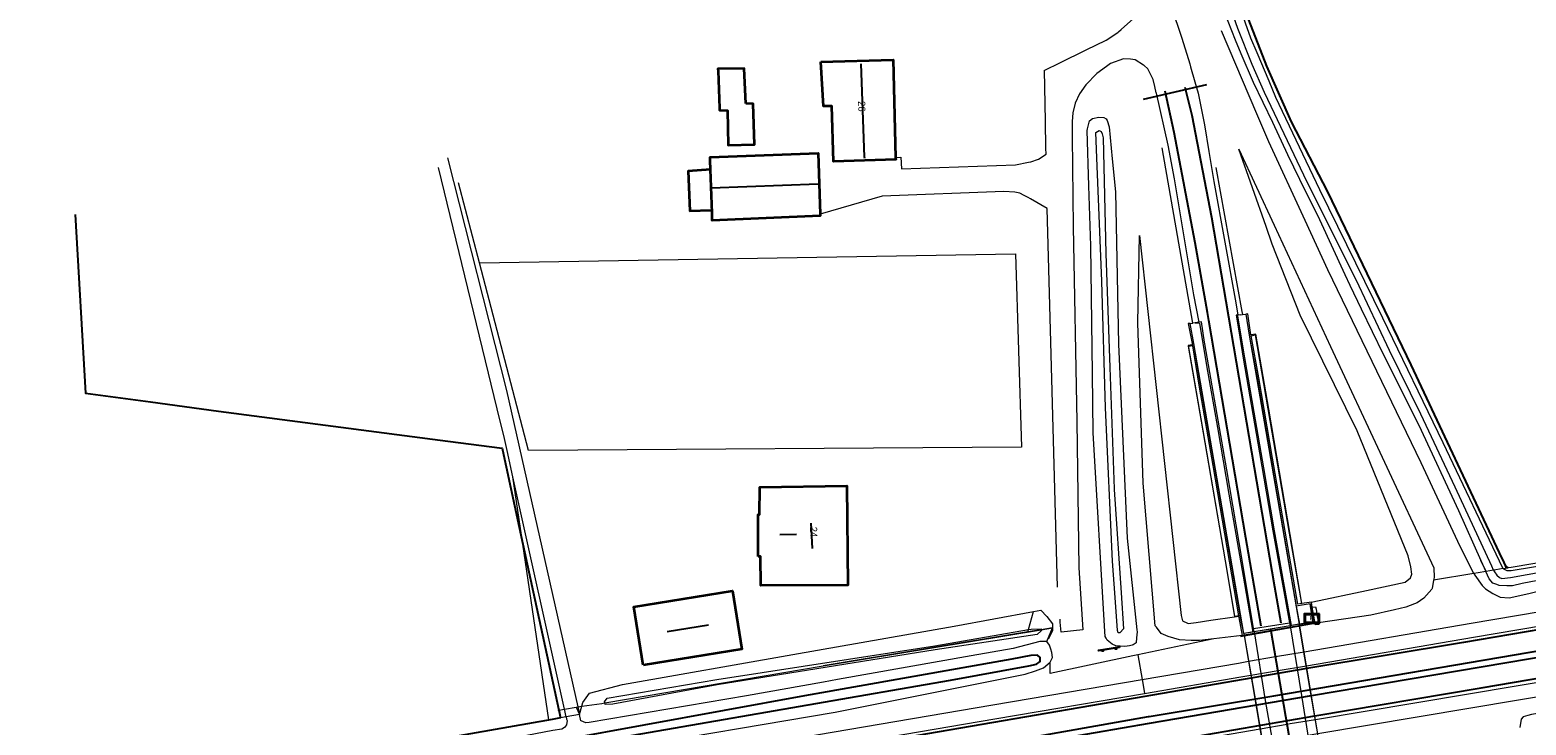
# Model space of a CAD drawing. Header units: metres. Extents: x 169249 to 194689, y 406250 to 412203.
# Tile 103 of 256: x 173700 to 173912, y 406612 to 406711. Entities that reach past the tile are written whole.
import ezdxf
from ezdxf.enums import TextEntityAlignment as Align

# ---------------------------------------------------------------- set-up
doc = ezdxf.new("R2010")
doc.units = ezdxf.units.M
doc.layers.get('0').update_dxf_attribs({"linetype": 'CONTINUOUS'})
for name, color, linetype, lineweight in [('BGT_NLCS_N264$0$B-WE-BV-LEUNING-G', 252, 'BGT_NLCS_N264$0$BV-LEUNING', 18), ('BGT_NLCS_N264$0$B-WE-GW-TALUD_KRUIN-G', 252, 'CONTINUOUS', 18), ('BGT_NLCS_N264$0$B-WE-GW-TALUD_TEEN-G', 252, 'CONTINUOUS', 18), ('BGT_NLCS_N264$0$B-WE-GW-WATERGANG_INSTEEK-G', 252, 'CONTINUOUS', 18), ('BGT_NLCS_N264$0$B-WE-GW-WATERGANG_SLOOT_BODEM-G', 252, 'CONTINUOUS', 18), ('BGT_NLCS_N264$0$B-WE-IE-TERREINAFSCHEIDING_KUNSTMATIG_HEKWERK-G', 252, 'BGT_NLCS_N264$0$IE-TERREINAFSCHEIDING-KUNSTMATIG', 18), ('BGT_NLCS_N264$0$B-WE-IE-TERREINAFSCHEIDING_KUNSTMATIG_MUUR-GV', 252, 'BGT_NLCS_N264$0$IE-TERREINAFSCHEIDING-KUNSTMATIG-DICHT', 18), ('BGT_NLCS_N264$0$B-WE-KW-KUNSTWERK_TUNNEL-G', 252, 'CONTINUOUS', 18), ('BGT_NLCS_N264$0$B-WE-OG-TOPOGRAFIE_BEBOUWING-G', 252, 'CONTINUOUS', 35), ('BGT_NLCS_N264$0$B-WE-OG-TOPOGRAFIE_TERREIN_AGRARISCH-GV', 252, 'CONTINUOUS', 18), ('BGT_NLCS_N264$0$B-WE-OG-TOPOGRAFIE_TERREIN_GROEN-GV', 252, 'CONTINUOUS', 18), ('BGT_NLCS_N264$0$B-WE-OG-TOPOGRAFIE_TERREIN_ONBEGROEID-GV', 252, 'CONTINUOUS', 18), ('BGT_NLCS_N264$0$B-WE-OG-TOPOGRAFIE_WATER-GV', 252, 'CONTINUOUS', 18), ('BGT_NLCS_N264$0$B-WE-OG-TOPOGRAFIE_WEG_BERM-GV', 252, 'CONTINUOUS', 18), ('BGT_NLCS_N264$0$B-WE-OG-TOPOGRAFIE_WEG_RIJWEG-GV', 252, 'CONTINUOUS', 18), ('BGT_NLCS_N264$0$B-WE-OG-TOPOGRAFIE_WEG_VERHARD-G', 252, 'CONTINUOUS', 18), ('BGT_NLCS_N264$0$B-WE-OG-TOPOGRAFIE_WEG_VOETPAD-GV', 252, 'CONTINUOUS', 18), ('BGT_NLCS_N264$0$B-WE-VW-VERKEERSTEKEN_BORD-S', 252, 'CONTINUOUS', 25), ('X-XX-AL-REFERENTIE-G', 7, 'CONTINUOUS', 18)]:
    doc.layers.add(name, color=color, linetype=linetype, lineweight=lineweight)
for name, color, linetype in [('BGT_NLCS_N264$0$B-WE-IE-MEUBILAIR_WEGMEUBILAIR-S', 252, 'CONTINUOUS'), ('BGT_NLCS_N264$0$B-WE-IE-TERREINAFSCHEIDING_KUNSTMATIG_HEKWERK_RASTER-G', 252, 'CONTINUOUS'), ('BGT_NLCS_N264$0$B-WE-KG-KADASTRAAL_NOK-G', 252, 'CONTINUOUS'), ('BGT_NLCS_N264$0$B-WE-OG-TOPOGRAFIE_WATER_SLOOT-GV', 252, 'CONTINUOUS'), ('BGT_NLCS_N264$0$B-WE-VW-BEWEGWIJZERING_DRAAGCONSTRUCTIE_PORTAAL_POER-G', 252, 'CONTINUOUS'), ('BGT_NLCS_N264$0$B-WE-VW-MARKERING-G', 252, 'CONTINUOUS'), ('BGT_NLCS_N264$0$Label_Nummeraanduidingreeks', 252, 'CONTINUOUS')]:
    doc.layers.add(name, color=color, linetype=linetype)
doc.styles.add('BGT_NLCS_N264$0$NLCS-ISO', font='NLCS-ISO.ttf')
doc.styles.add('BGT_NLCS_N264$0$STANDARD', font='txt')
doc.linetypes.add('BGT_NLCS_N264$0$BV-LEUNING', pattern='A,1,[69,NLCS.SHX,S=0.2,R=0,X=0,Y=0],1', length=2)
doc.linetypes.add('BGT_NLCS_N264$0$IE-TERREINAFSCHEIDING-KUNSTMATIG', pattern='A,4,[82,NLCS.SHX,S=0.75,R=90,X=0,Y=0],4,-2', length=10)
doc.linetypes.add('BGT_NLCS_N264$0$IE-TERREINAFSCHEIDING-KUNSTMATIG-DICHT', pattern='A,8,-1,[82,NLCS.SHX,S=0.75,R=90,X=0,Y=0],-1', length=10)

# ---------------------------------------------------------------- blocks, each defined once
blk = doc.blocks.new('BGT_NLCS_N264$0$SIE-WEG_SCHRIKHEK')
for points in [[(-1.125, 0), (-1.125, 0.1), (-1.5, 0.1), (-1.5, 0)], [(-0.375, 0), (-0.375, 0.1), (-0.75, 0.1), (-0.75, 0)], [(0.375, 0.1), (0, 0.1), (0, 0), (0.375, 0)], [(1.125, 0), (1.125, 0.1), (0.75, 0.1), (0.75, 0)]]:
    blk.add_hatch(color=0).paths.add_polyline_path(points)
at = {"color": 0}
for p, q in [((-1.125, 0), (-1.125, 0.1)), ((-0.75, 0), (-0.75, 0.1)), ((-0.375, 0), (-0.375, 0.1)), ((0, 0.1), (0, 0)), ((0.375, 0.1), (0.375, 0)), ((0.75, 0.1), (0.75, 0)), ((1.125, 0.1), (1.125, 0))]:
    blk.add_line(p, q, dxfattribs=at)
at = {"flags": 128}
for points in [[(-1.5, 0.1), (1.5, 0.1), (1.5, 0), (-1.5, 0)], [(-1.0125, 0.1), (-1.0125, 0.25), (-0.8625, 0.25), (-0.8625, 0.1)], [(0.8625, 0.1), (0.8625, 0.25), (1.0125, 0.25), (1.0125, 0.1)]]:
    blk.add_lwpolyline(points, close=True, dxfattribs=at)
blk = doc.blocks.new('BGT_NLCS_N264$0$SRI-TERREINKAST-SO')
at = {"ltscale": 0.1}
h = blk.add_hatch(color=256, dxfattribs=at)
h.paths.add_polyline_path([(1.16, 0.64), (-1.01, 0.64), (-1.01, -0.71), (1.16, -0.71)])
h.paths.add_polyline_path([(1.01, 0.49), (-0.86, 0.49), (-0.86, -0.56), (1.01, -0.56)], flags=16)
at = {"flags": 128}
for points in [[(1.16, 0.64), (-1.01, 0.64), (-1.01, -0.71), (1.16, -0.71)], [(1.01, 0.49), (-0.86, 0.49), (-0.86, -0.56), (1.01, -0.56)]]:
    blk.add_lwpolyline(points, close=True, dxfattribs=at)
at = {"style": 'BGT_NLCS_N264$0$NLCS-ISO'}
blk.add_text('RI', height=0.6, dxfattribs=at).set_placement((-0.26, -0.29))
blk = doc.blocks.new('BGT_NLCS_N264')
at = {"layer": 'BGT_NLCS_N264$0$B-WE-BV-LEUNING-G'}
for p, q in [((173882.32, 406626.66, 19.98), (173871.74, 406624.77, 20.11)), ((173882.11, 406626.68, 20.21), (173872.03, 406624.96, 20.21)), ((173882.34, 406626.66, 19.98), (173882.32, 406626.66, 19.98))]:
    blk.add_line(p, q, dxfattribs=at)
at = {"layer": 'BGT_NLCS_N264$0$B-WE-GW-TALUD_KRUIN-G'}
blk.add_line((173843.5, 406625.76, 20.91), (173843.5, 406625.76, 20.91), dxfattribs=at)
for points in [[(173871.48, 406693.81, 19.52), (173876.49, 406683.03, 19.48), (173884.46, 406665.87, 19.42), (173899.09, 406634.55, 19.42), (173899.14, 406633.14, 19.42), (173899.08, 406632.78, 19.48)], [(173867.96, 406624.48, 20.11), (173865.93, 406624.26, 20.11), (173864.75, 406624.24, 20.03), (173863.08, 406624.35, 19.95), (173862.29, 406624.57, 19.92), (173861.49, 406624.8, 19.9), (173860.51, 406625.24, 19.81), (173859.82, 406626.11, 19.65), (173859.67, 406626.3, 19.62), (173857.96, 406646.5, 19.26), (173857.19, 406669.22, 19.21), (173857.43, 406681.59, 19.29)], [(173781.7, 406615.4, 20.93), (173781.65, 406615.56, 20.91), (173782.06, 406616.06, 20.91), (173797.58, 406618.74, 20.98), (173828.45, 406623.49, 21.04), (173841.7, 406625.78, 20.95)], [(173843.5, 406625.76, 20.91), (173843.5, 406625.63, 20.91), (173842.95, 406625.09, 20.89), (173828.48, 406622.93, 20.86), (173797.61, 406617.95, 21.02), (173782.87, 406615.25, 20.98), (173781.77, 406615.18, 20.97), (173781.7, 406615.4, 20.93)], [(173841.7, 406625.78, 20.95), (173842.08, 406625.85, 20.95), (173843.5, 406625.88, 20.91), (173843.5, 406625.76, 20.91)]]:
    blk.add_polyline3d(points, dxfattribs=at)
at = {"layer": 'BGT_NLCS_N264$0$B-WE-GW-TALUD_TEEN-G'}
blk.add_line((173778.14, 406613.75, 19.03), (173778.46, 406614.93, 19.42), dxfattribs=at)
for points in [[(173881.77, 406629.66, 18.48), (173881.97, 406629.7, 18.49), (173889.58, 406631.33, 18.55), (173895.05, 406632.49, 18.59), (173895.8, 406633.13, 18.6), (173895.98, 406633.63, 18.61), (173895.86, 406634.66, 18.63), (173895.47, 406636.22, 18.65), (173888.24, 406653.93, 18.8), (173880.17, 406670.28, 18.94), (173876.23, 406680.36, 19.21), (173875.35, 406682.86, 19.27), (173871.48, 406693.81, 19.52)], [(173857.43, 406681.59, 19.29), (173863.35, 406627.79, 18.76), (173863.51, 406627.03, 18.77), (173864.21, 406626.71, 18.77), (173864.32, 406626.66, 18.77), (173865.47, 406626.79, 18.78), (173867.52, 406627.12, 18.65), (173870.89, 406627.61, 18.5)], [(173778.46, 406614.93, 19.42), (173778.61, 406615.45, 19.6), (173779.54, 406616.81, 19.78), (173784.22, 406618.03, 19.89), (173808.32, 406622.25, 20.2), (173831.18, 406626.25, 20), (173842.4, 406628.33, 19.86)], [(173842.4, 406628.33, 19.86), (173843.44, 406628.52, 19.85), (173844.29, 406627.62, 19.93), (173845.09, 406626.59, 19.9), (173845.1, 406626.03, 19.85)], [(173845.1, 406626.03, 19.85), (173845.11, 406625.63, 19.82), (173844.49, 406624.41, 19.85)]]:
    blk.add_polyline3d(points, dxfattribs=at)
at = {"layer": 'BGT_NLCS_N264$0$B-WE-GW-WATERGANG_INSTEEK-G'}
for p, q in [((173776, 406614.51, 19.13), (173768.7, 406647.42, 18.9)), ((173776.25, 406613.42, 19.13), (173776, 406614.51, 19.13)), ((173777.89, 406614.85, 19.03), (173778.14, 406613.75, 19.03))]:
    blk.add_line(p, q, dxfattribs=at)
for points in [[(173870.87, 406715.96, 19.52), (173873.17, 406709.54, 19.53), (173874.04, 406707.47, 19.53), (173875.73, 406703.46, 19.53), (173876.71, 406701.13, 19.52), (173882.93, 406688.1, 19.4), (173891.83, 406669.92, 19.38), (173900.4, 406652.28, 19.38), (173908.82, 406634.55, 19.22), (173908.95, 406634.41, 19.22)], [(173904.79, 406633.73, 19.68), (173902.86, 406637.56, 19.64), (173897.3, 406649.41, 19.61), (173884.11, 406676.71, 19.65), (173880.88, 406683.68, 19.61), (173875.73, 406694.82, 19.55), (173874.04, 406698.79, 19.59), (173869.06, 406710.52, 19.7)], [(173855.36, 406623.38, 19.74), (173854.07, 406623.51, 19.74), (173853.58, 406623.73, 19.7), (173852.86, 406624.29, 19.69), (173852.69, 406624.59, 19.69), (173852.57, 406624.83, 19.69), (173852.53, 406625.51, 19.69), (173850.89, 406653.64, 19.55), (173850.77, 406662.02, 19.58), (173850.52, 406680.1, 19.65), (173850.26, 406688.59, 19.76), (173850.03, 406696.45, 19.86), (173850.09, 406696.68, 19.85), (173850.36, 406697.8, 19.85), (173850.8, 406698.15, 19.82), (173851.68, 406698.32, 19.77), (173852.4, 406698.26, 19.75), (173852.71, 406698.06, 19.74), (173852.84, 406697.85, 19.74), (173853.13, 406696.97, 19.75), (173853.58, 406692.41, 19.68), (173854.05, 406687.74, 19.62), (173854.46, 406666.19, 19.52), (173855.67, 406638.72, 19.48), (173857.07, 406625.74, 19.53), (173857.1, 406625.47, 19.53), (173857, 406624.63, 19.61), (173856.98, 406623.93, 19.68), (173856.54, 406623.64, 19.74), (173856.39, 406623.59, 19.74), (173856.03, 406623.48, 19.73), (173855.36, 406623.38, 19.74)], [(173768.7, 406647.42, 18.9), (173767.88, 406651.12, 18.87), (173767.51, 406652.83, 18.86), (173766.48, 406657.05, 18.88), (173758.18, 406691.17, 18.98)], [(173759.43, 406692.55, 18.99), (173767.78, 406659.65, 18.84), (173777.89, 406614.85, 19.03)]]:
    blk.add_polyline3d(points, dxfattribs=at)
at = {"layer": 'BGT_NLCS_N264$0$B-WE-GW-WATERGANG_SLOOT_BODEM-G'}
for p, q in [((173905.77, 406635.58, 18.32), (173906.48, 406634.01, 18.32)), ((173907.58, 406634.19, 18.43), (173906.52, 406634.01, 18.32))]:
    blk.add_line(p, q, dxfattribs=at)
for points in [[(173907.58, 406634.19, 18.43), (173907.34, 406634.76, 18.43), (173902.12, 406645.96, 18.26), (173897.29, 406656.26, 18.26), (173892.83, 406665.31, 18.34), (173888.15, 406675.18, 18.34), (173881.17, 406689.13, 18.34), (173875.15, 406701.82, 18.34), (173873.38, 406705.76, 18.4), (173871.35, 406710.89, 18.4), (173870.06, 406714.5, 18.4)], [(173869.41, 406713.22, 18.4), (173870.99, 406709.24, 18.4), (173871.76, 406707.33, 18.4), (173873.55, 406703.28, 18.4), (173876.25, 406697.59, 18.4), (173878.38, 406693.03, 18.4), (173880.09, 406689.56, 18.4), (173882.91, 406683.85, 18.4), (173886.51, 406676.06, 18.4), (173887.23, 406674.52, 18.4), (173888.82, 406671.21, 18.4), (173891.92, 406664.78, 18.4), (173896.98, 406654.72, 18.32), (173902.6, 406642.66, 18.32), (173905.77, 406635.58, 18.32)], [(173854.42, 406625.31, 18.33), (173854.32, 406625.67, 18.33), (173854, 406630.33, 18.47), (173853.62, 406635.48, 18.47), (173852.64, 406657.16, 18.47), (173852.11, 406675.11, 18.47), (173851.45, 406691.37, 18.47), (173851.23, 406696.15, 18.47), (173851.73, 406696.43, 18.47), (173852.02, 406696.27, 18.47), (173852.16, 406695.96, 18.47), (173852.28, 406695.38, 18.47), (173852.66, 406679.04, 18.47), (173853.24, 406662.89, 18.47), (173853.86, 406645.69, 18.47), (173853.86, 406645.61, 18.47), (173854.82, 406630.98, 18.45), (173855.15, 406625.91, 18.33), (173854.71, 406625.37, 18.33), (173854.66, 406625.31, 18.33), (173854.42, 406625.31, 18.33)]]:
    blk.add_polyline3d(points, dxfattribs=at)
at = {"layer": 'BGT_NLCS_N264$0$B-WE-IE-TERREINAFSCHEIDING_KUNSTMATIG_HEKWERK-G'}
for p, q in [((173763.96, 406677.71, 18.96), (173760.99, 406689.04, 18.97)), ((173812.66, 406620.66, 20.94), (173843.5, 406625.76, 19.91)), ((173843.5, 406625.76, 19.91), (173845.1, 406626.03, 19.85)), ((173781.7, 406615.4, 20.83), (173812.66, 406620.66, 20.94)), ((173775.11, 406614.34, 18.75), (173775.2, 406614.36, 18.74)), ((173775.2, 406614.36, 18.74), (173776, 406614.51, 18.68)), ((173776, 406614.51, 18.68), (173777.65, 406614.81, 18.56)), ((173777.65, 406614.81, 18.56), (173777.89, 406614.85, 18.71)), ((173777.89, 406614.85, 18.71), (173778.46, 406614.93, 19.06))]:
    blk.add_line(p, q, dxfattribs=at)
for points in [[(173763.96, 406677.71, 18.96), (173839.86, 406678.99, 19.29), (173840.73, 406651.59, 19.42), (173770.91, 406651.13, 19.05), (173763.96, 406677.71, 18.96)], [(173778.46, 406614.93, 19.06), (173781.29, 406615.34, 20.82), (173781.7, 406615.4, 20.83)]]:
    blk.add_polyline3d(points, dxfattribs=at)
at = {"layer": 'BGT_NLCS_N264$0$B-WE-IE-TERREINAFSCHEIDING_KUNSTMATIG_HEKWERK_RASTER-G'}
for p, q in [((173770.11, 406637.89, 18.96), (173775.2, 406614.36, 18.94)), ((173909.2, 406634.86, 19.28), (173909.37, 406634.5, 19.28)), ((173775.2, 406614.36, 18.94), (173775.43, 406613.28, 18.94)), ((173774.26, 406613.07, 18.93), (173693.72, 406598.98, 18.5)), ((173775.43, 406613.28, 18.94), (173774.26, 406613.07, 18.93))]:
    blk.add_line(p, q, dxfattribs=at)
for points in [[(173872.85, 406712.1, 19.64), (173875.42, 406705.55, 19.65), (173878.9, 406697.66, 19.57), (173884.05, 406687.75, 19.51), (173895.84, 406663.24, 19.52), (173908.35, 406636.66, 19.3), (173909.01, 406635.26, 19.29), (173909.2, 406634.86, 19.28)], [(173706.73, 406684.55, 18.77), (173708.16, 406659.25, 18.71), (173717.36, 406658.02, 18.73), (173727.03, 406656.72, 18.75), (173759.48, 406652.48, 18.93), (173767.18, 406651.47, 18.97), (173767.23, 406651.23, 18.97), (173770.11, 406637.89, 18.96)]]:
    blk.add_polyline3d(points, dxfattribs=at)
at = {"layer": 'BGT_NLCS_N264$0$B-WE-IE-TERREINAFSCHEIDING_KUNSTMATIG_MUUR-GV'}
for p, q in [((173865.13, 406666.3, 18.48), (173864.6, 406669.12, 18.7)), ((173872.21, 406625.22, 16.45), (173865.13, 406666.3, 18.48)), ((173881.77, 406629.66, 18.48), (173880.42, 406629.47, 18.49)), ((173882.32, 406626.67, 20.11), (173881.9, 406628.95, 18.87)), ((173872.21, 406625.22, 16.45), (173872.19, 406625.22, 19.7)), ((173873.49, 406625.44, 16.62), (173872.21, 406625.22, 16.45)), ((173873.65, 406625.47, 16.45), (173873.49, 406625.44, 16.62)), ((173878.95, 406626.36, 16.54), (173878.75, 406626.32, 16.43)), ((173880.05, 406626.54, 16.45), (173878.95, 406626.36, 16.54)), ((173880.09, 406626.55, 19.7), (173880.05, 406626.54, 16.45)), ((173880.09, 406626.55, 20.11), (173880.05, 406626.54, 16.45)), ((173880.09, 406626.55, 20.11), (173880.09, 406626.57, 18.48))]:
    blk.add_line(p, q, dxfattribs=at)
for points in [[(173873.21, 406667.5, 18.43), (173872.77, 406670.48, 18.63), (173872.49, 406670.44, 18.63)], [(173872.49, 406670.44, 18.63), (173872.97, 406667.46, 18.43), (173874.1, 406661.38, 18.39), (173876.03, 406650.01, 18.37), (173879.62, 406629.12, 18.49)], [(173872.49, 406670.44, 18.63), (173872.95, 406667.45, 18.39), (173880.05, 406626.54, 16.45)], [(173864.6, 406669.12, 18.7), (173864.31, 406669.09, 18.7), (173864.88, 406666.26, 18.48), (173864.91, 406666.07, 18.47)], [(173880.35, 406629.47, 18.49), (173879.83, 406629.39, 18.49), (173876.28, 406650.06, 18.37), (173874.34, 406661.42, 18.39), (173873.24, 406667.36, 18.42)], [(173864.92, 406665.99, 18.47), (173864.93, 406665.96, 18.47), (173865.9, 406660.11, 18.43), (173867.82, 406649.02, 18.35), (173871.46, 406627.72, 18.35)], [(173872.21, 406625.22, 16.45), (173872.19, 406625.22, 20.11), (173871.74, 406627.54, 18.35), (173868.07, 406649.06, 18.35), (173866.14, 406660.15, 18.43), (173865.13, 406666.3, 18.48)], [(173881.58, 406629.41, 18.48), (173882.02, 406626.87, 20.11), (173880.09, 406626.55, 20.11)], [(173881.9, 406628.95, 18.87), (173881.83, 406629.31, 18.68), (173881.77, 406629.66, 18.48)], [(173871.47, 406627.68, 18.35), (173871.5, 406627.49, 18.35), (173871.99, 406624.93, 20.11)], [(173878.75, 406626.32, 16.43), (173876.05, 406625.87, 16.39), (173873.65, 406625.47, 16.45)]]:
    blk.add_polyline3d(points, dxfattribs=at)
at = {"layer": 'BGT_NLCS_N264$0$B-WE-KG-KADASTRAAL_NOK-G'}
for p, q in [((173810.89, 406640.86, 28.08), (173811.06, 406637.25, 28.15)), ((173808.86, 406639.23, 26.01), (173806.51, 406639.18, 26.16)), ((173796.41, 406626.41, 25.78), (173790.57, 406625.48, 25.8))]:
    blk.add_line(p, q, dxfattribs=at)
for points in [[(173818.52, 406692.48, 27.36), (173818.51, 406692.71, 27.36), (173818, 406705.86, 27.37)], [(173812.06, 406688.82, 25.04), (173811.95, 406688.81, 25.04), (173796.8, 406688.28, 24.89)]]:
    blk.add_polyline3d(points, dxfattribs=at)
at = {"layer": 'BGT_NLCS_N264$0$B-WE-KW-KUNSTWERK_TUNNEL-G', "linetype": 'Continuous'}
for p, q in [((173876.8, 406626, 19.7), (173872.19, 406625.22, 19.7)), ((173872.19, 406625.22, 19.7), (173875.54, 406605.66, 19.53)), ((173878.75, 406626.32, 19.7), (173876.8, 406626, 19.7)), ((173880.05, 406626.54, 19.7), (173878.75, 406626.32, 19.7)), ((173880.09, 406626.55, 19.7), (173880.05, 406626.54, 19.7)), ((173883.4, 406606.91, 19.53), (173880.09, 406626.55, 19.7))]:
    blk.add_line(p, q, dxfattribs=at)
at = {"layer": 'BGT_NLCS_N264$0$B-WE-OG-TOPOGRAFIE_BEBOUWING-G'}
blk.add_line((173796.75, 406690.91, 22.35), (173796.68, 406690.9, 22.35), dxfattribs=at)
for points in [[(173812.33, 406706.13, 22.64), (173822.53, 406706.45, 23.08), (173822.9, 406692.59, 23.28)], [(173822.9, 406692.59, 23.28), (173822.91, 406692.31, 23.29), (173814.12, 406692.05, 23.23), (173813.85, 406699.86, 23.22), (173812.67, 406699.85, 22.58), (173812.33, 406706.13, 22.64)], [(173801.68, 406700.23, 23.21), (173801.47, 406705.2, 23.21), (173797.73, 406705.14, 22.71), (173797.75, 406704.86, 22.71), (173797.97, 406699.59, 22.7), (173797.98, 406699.33, 22.7), (173799.09, 406699.26, 22.71), (173799.19, 406694.34, 22.91), (173802.9, 406694.45, 23.21), (173802.71, 406700.19, 23.21), (173801.68, 406700.23, 23.21)], [(173796.68, 406690.9, 22.32), (173796.64, 406692.18, 22.32), (173796.62, 406692.64, 22.32), (173811.95, 406693.21, 22.32), (173812.21, 406684.57, 22.32)], [(173796.68, 406690.9, 22.35), (173793.53, 406690.67, 22.35), (173793.75, 406685.07, 22.35), (173796.75, 406685.17, 22.35)], [(173812.21, 406684.57, 22.32), (173812.22, 406684.35, 22.32), (173796.94, 406683.67, 22.32), (173796.9, 406684.77, 22.32), (173796.68, 406690.9, 22.32)], [(173803.42, 406636.14, 23.3), (173803.42, 406642.06, 23.3), (173803.61, 406642.07, 23.32), (173803.65, 406645.95, 23.29), (173815.98, 406646.14, 23.29), (173816.13, 406632.07, 23.28), (173803.8, 406632.02, 23.27), (173803.75, 406636.15, 23.29), (173803.42, 406636.14, 23.3)], [(173787.14, 406620.77, 22.93), (173785.81, 406629, 22.9), (173799.79, 406631.26, 22.89), (173801.11, 406623, 23.03), (173787.14, 406620.77, 22.93)]]:
    blk.add_polyline3d(points, dxfattribs=at)
at = {"layer": 'BGT_NLCS_N264$0$B-WE-OG-TOPOGRAFIE_TERREIN_AGRARISCH-GV'}
for p, q in [((173770.11, 406637.89, 6.55), (173768.7, 406647.42, 1.82)), ((173773.8, 406612.99, 18.93), (173770.11, 406637.89, 6.55))]:
    blk.add_line(p, q, dxfattribs=at)
at = {"layer": 'BGT_NLCS_N264$0$B-WE-OG-TOPOGRAFIE_TERREIN_GROEN-GV'}
for p, q in [((173864.99, 406669.16, 18.66), (173860.62, 406693.96, 1.03)), ((173868.22, 406691.2, 1.93), (173871.93, 406670.8, 18.26)), ((173871.93, 406670.8, 18.26), (173872.01, 406670.38, 18.6)), ((173872.01, 406670.38, 18.6), (173872.49, 406670.44, 18.63)), ((173864.6, 406669.12, 18.7), (173864.99, 406669.16, 18.66))]:
    blk.add_line(p, q, dxfattribs=at)
at = {"layer": 'BGT_NLCS_N264$0$B-WE-OG-TOPOGRAFIE_TERREIN_ONBEGROEID-GV', "linetype": 'Continuous'}
for p, q in [((173841.7, 406625.78, 18.43), (173842.4, 406628.33, 6.62)), ((173841.61, 406625.45, 19.97), (173841.7, 406625.78, 18.43))]:
    blk.add_line(p, q, dxfattribs=at)
at = {"layer": 'BGT_NLCS_N264$0$B-WE-OG-TOPOGRAFIE_WATER-GV'}
for p, q in [((173906.52, 406634.01, 18.32), (173905.77, 406635.58, 17.27)), ((173906.48, 406634.01, 18.32), (173906.52, 406634.01, 18.32)), ((173908.95, 406634.41, 19.22), (173909.62, 406634.52, 19.24)), ((173909.62, 406634.52, 19.24), (173909.2, 406634.86, 0.52)), ((173778.14, 406613.75, 19.03), (173776.25, 406613.42, 19.13))]:
    blk.add_line(p, q, dxfattribs=at)
for points in [[(173904.79, 406633.73, 19.68), (173904.9, 406633.49, 19.69), (173905.96, 406632.04, 19.73), (173906.42, 406631.57, 19.82), (173907.45, 406630.88, 19.85), (173908.52, 406630.36, 19.88), (173909.79, 406630.29, 19.93), (173912.55, 406630.9, 19.93), (173914.08, 406631.27, 19.93), (173960.98, 406639.55, 19.88), (173973.87, 406641.75, 19.86), (174002.88, 406646.62, 19.92), (174030.56, 406651.28, 19.97), (174060.52, 406656.24, 20)], [(174293.57, 406661.74, 20.17), (174293.39, 406662.07, 20.18), (174293.05, 406662.31, 20.18), (174292.68, 406662.4, 20.16), (174291.99, 406662.57, 20.14), (174269.73, 406662.93, 20.08), (174230.92, 406661.85, 19.99), (174205.75, 406660.16, 20.06), (174178.33, 406657.06, 20.09), (174152.18, 406653.47, 20.06), (174117.96, 406648.38, 19.98), (174079.2, 406642.06, 20), (174043.94, 406635.9, 19.93), (174008.09, 406629.89, 19.92), (173969.99, 406623.29, 19.97), (173943.9, 406619.09, 19.99), (173912.96, 406613.78, 20.12), (173912.42, 406613.61, 20.12), (173911.77, 406613.43, 20.11), (173911.46, 406613.13, 20.12), (173911.28, 406611.94, 20.1)], [(173907.58, 406634.19, 18.43), (173907.69, 406633.94, 18.43), (173908.03, 406633.49, 18.43), (173908.43, 406633.14, 18.43), (173908.72, 406633.02, 18.44), (173909.95, 406633.18, 18.53), (173925.98, 406636.03, 18.79), (173939.78, 406638.43, 18.79), (173955.03, 406641.03, 18.79), (173969.22, 406643.35, 18.79), (173983.98, 406645.85, 18.79), (173995.16, 406647.79, 18.6), (174006.15, 406649.71, 18.6), (174019.18, 406652.08, 18.6), (174032.23, 406654.14, 18.6), (174038.12, 406655.17, 18.6)], [(174037.55, 406656.53, 19.45), (174037.33, 406656.16, 19.45), (174036.88, 406655.94, 19.43), (174008.81, 406650.92, 19.41), (173976.62, 406645.28, 19.32), (173959.89, 406642.49, 19.38), (173935.94, 406638.36, 19.36), (173910.08, 406634.09, 19.25), (173909.52, 406634.12, 19.23), (173909.04, 406634.33, 19.23), (173908.95, 406634.41, 19.22)], [(174000.02, 406647.73, 18.56), (173981.95, 406644.6, 18.55), (173962.77, 406641.22, 18.51), (173944.55, 406638.36, 18.51), (173928.11, 406635.44, 18.43), (173917.06, 406633.36, 18.32), (173911.63, 406632.3, 18.32), (173910.23, 406632, 18.32), (173909.47, 406631.98, 18.32), (173908.37, 406632.01, 18.32), (173908.03, 406632.15, 18.32), (173907.48, 406632.37, 18.32), (173906.95, 406632.96, 18.32), (173906.48, 406634.01, 18.32)], [(173906.48, 406634.01, 18.32), (173905.41, 406633.83, 19.18), (173904.79, 406633.73, 19.68)], [(173908.95, 406634.41, 19.22), (173907.89, 406634.24, 18.61), (173907.58, 406634.19, 18.43)], [(173844.33, 406624.08, 19.86), (173843.32, 406624.09, 19.76), (173839.54, 406623.09, 19.76), (173833.58, 406622.05, 19.73), (173814.67, 406618.71, 19.41), (173812.67, 406618.35, 19.39), (173801.79, 406616.4, 19.28), (173779.48, 406612.63, 19.14), (173779.04, 406612.61, 19.13), (173778.69, 406612.72, 19.09), (173778.39, 406612.86, 19.05), (173778.33, 406612.89, 19.04), (173778.14, 406613.75, 19.03)], [(173844.77, 406621.17, 19.88), (173845.12, 406621.82, 19.89), (173845.04, 406622.54, 19.88), (173844.9, 406623.01, 19.8), (173844.67, 406623.59, 19.83), (173844.33, 406624.08, 19.86)], [(173783.59, 406608.89, 19.38), (173814.32, 406614.08, 19.72), (173841.22, 406619.5, 19.84), (173842.69, 406619.93, 19.85), (173843.85, 406620.37, 19.85), (173844.77, 406621.17, 19.88)], [(173776.25, 406613.42, 19.13), (173776.31, 406613.11, 19.14), (173776.37, 406612.94, 19.13), (173776.29, 406612.32, 19.13), (173776.03, 406611.93, 19.12), (173775.61, 406611.67, 19.11), (173774.37, 406611.48, 18.98), (173748.58, 406606.56, 18.83), (173693.96, 406597.33, 18.59), (173684.61, 406595.72, 18.53), (173654.65, 406590.51, 18.42), (173636.11, 406587.16, 18.51), (173635.48, 406586.9, 18.55)]]:
    blk.add_polyline3d(points, dxfattribs=at)
at = {"layer": 'BGT_NLCS_N264$0$B-WE-OG-TOPOGRAFIE_WATER_SLOOT-GV'}
for points in [[(173842.06, 406622.14, 17.69), (173839.36, 406621.62, 17.69), (173809.98, 406616.39, 17.69), (173787.24, 406612.24, 17.69), (173764.48, 406608.13, 17.85), (173741.71, 406604.32, 17.85), (173719.2, 406600.38, 17.85), (173699.22, 406596.96, 17.7)], [(173679.95, 406592.96, 17.7), (173701.51, 406596.46, 17.7), (173723.3, 406600.2, 17.7), (173750.05, 406604.64, 17.7), (173830.68, 406618.63, 17.69), (173841.74, 406620.67, 17.69), (173842.83, 406620.9, 17.69), (173843.36, 406621.28, 17.69), (173843.36, 406621.84, 17.69), (173842.97, 406622.15, 17.69), (173842.06, 406622.14, 17.69)]]:
    blk.add_polyline3d(points, dxfattribs=at)
at = {"layer": 'BGT_NLCS_N264$0$B-WE-OG-TOPOGRAFIE_WEG_BERM-GV'}
for p, q in [((173873.21, 406667.5, 18.43), (173873.24, 406667.36, 18.42)), ((173864.92, 406665.99, 18.47), (173864.91, 406666.07, 18.47)), ((173880.42, 406629.47, 18.49), (173878.78, 406639.25, 18.59)), ((173904.79, 406633.73, 19.68), (173899.08, 406632.78, 19.48)), ((173881.58, 406629.41, 18.48), (173879.62, 406629.12, 18.49)), ((173880.35, 406629.47, 18.49), (173880.42, 406629.47, 18.49)), ((173870.89, 406627.61, 18.5), (173871.47, 406627.68, 18.35)), ((173879.62, 406629.12, 18.49), (173880.09, 406626.57, 18.48)), ((173841.61, 406625.45, 19.97), (173812.66, 406620.66, 20.94)), ((173843.5, 406625.76, 19.91), (173841.61, 406625.45, 19.97)), ((173845.1, 406626.03, 19.85), (173843.5, 406625.76, 19.91)), ((173844.33, 406624.08, 19.86), (173845.1, 406626.03, 19.85)), ((173871.99, 406624.93, 20.11), (173867.96, 406624.48, 20.11)), ((173882.32, 406626.66, 20.08), (173882.32, 406626.67, 20.11)), ((173867.96, 406624.48, 20.11), (173857.2, 406622.21, 19.62)), ((173857.2, 406622.21, 19.62), (173857.79, 406618.73, 20.27)), ((173777.65, 406614.81, 18.56), (173778.14, 406613.75, 19.03)), ((173774.26, 406613.07, 18.93), (173773.8, 406612.99, 18.93)), ((173776.25, 406613.42, 19.13), (173775.43, 406613.28, 18.94))]:
    blk.add_line(p, q, dxfattribs=at)
for points in [[(173857.79, 406618.73, 20.27), (173871.45, 406621.05, 20.29), (173872.86, 406621.3, 20.29), (173876.71, 406621.96, 20.3), (173880.74, 406622.65, 20.3), (173904.4, 406626.7, 20.34), (173933.73, 406631.66, 20.36), (173956.43, 406635.53, 20.35), (173960.06, 406636.15, 20.34), (173979.16, 406639.39, 20.26), (174005.2, 406643.84, 20.3), (174026.81, 406647.49, 20.29), (174044.61, 406650.5, 20.3), (174055.2, 406652.32, 20.29)], [(173858.13, 406616.76, 20.27), (173871.79, 406619.08, 20.29), (173873.2, 406619.33, 20.29), (173877.05, 406619.98, 20.3), (173881.08, 406620.67, 20.3), (173904.74, 406624.73, 20.34), (173934.06, 406629.68, 20.36), (173956.77, 406633.56, 20.35), (173960.4, 406634.18, 20.34), (173979.5, 406637.42, 20.26), (174005.54, 406641.87, 20.3), (174027.14, 406645.52, 20.29), (174044.94, 406648.52, 20.3), (174055.54, 406650.35, 20.29)], [(173878.78, 406639.25, 18.59), (173875.73, 406656.97, 18.51), (173873.92, 406667.61, 18.59), (173873.21, 406667.5, 18.43)], [(173873.24, 406667.36, 18.42), (173873.82, 406667.51, 18.55), (173875.61, 406657.02, 18.47), (173878.62, 406639.42, 18.5), (173880.35, 406629.47, 18.49)], [(174056.88, 406642.57, 20.25), (174043.05, 406640.2, 20.22), (174014.28, 406635.42, 20.27), (173986.82, 406630.66, 20.25), (173961.96, 406626.46, 20.31), (173958.09, 406625.79, 20.31), (173940.93, 406622.82, 20.31), (173910.76, 406617.8, 20.37), (173882.37, 406613.03, 20.34), (173878.79, 406612.43, 20.34), (173878.35, 406612.35, 20.34), (173874.5, 406611.68, 20.32), (173859.44, 406609.08, 20.26), (173854.41, 406608.21, 20.24)], [(173864.91, 406666.07, 18.47), (173864.33, 406665.99, 18.65), (173866.12, 406655.64, 18.57), (173869.55, 406635.51, 18.55), (173870.89, 406627.61, 18.5)], [(173871.46, 406627.72, 18.35), (173870.94, 406627.66, 18.43), (173870.93, 406627.71, 18.45), (173869.59, 406635.52, 18.46), (173866.21, 406655.29, 18.42), (173864.38, 406665.92, 18.54), (173864.92, 406665.99, 18.47)], [(173854.78, 406606.24, 20.24), (173859.78, 406607.1, 20.26), (173874.85, 406609.71, 20.32), (173878.69, 406610.38, 20.34), (173879.13, 406610.46, 20.34), (173882.7, 406611.06, 20.34), (173911.09, 406615.83, 20.37), (173941.26, 406620.85, 20.31), (173958.43, 406623.82, 20.31), (173962.3, 406624.49, 20.31), (173987.16, 406628.69, 20.25), (174014.61, 406633.44, 20.27), (174043.38, 406638.23, 20.22), (174057.22, 406640.6, 20.25)], [(174037.55, 406656.53, 19.45), (174036.72, 406656.42, 19.43), (174008.72, 406651.42, 19.41), (173976.54, 406645.77, 19.32), (173959.81, 406642.98, 19.38), (173935.85, 406638.85, 19.36), (173918.71, 406636.02, 19.29), (173910.05, 406634.59, 19.25), (173909.62, 406634.52, 19.24)], [(173899.08, 406632.78, 19.48), (173898.87, 406631.58, 19.7), (173898.83, 406631.53, 19.7), (173897.7, 406630.25, 19.85), (173896.76, 406629.59, 20.01), (173896.39, 406629.43, 20.13), (173895.14, 406628.97, 20.23), (173893.55, 406628.6, 20.23), (173890.19, 406627.82, 20.23), (173882.77, 406626.73, 19.59)], [(173880.09, 406626.57, 18.48), (173882, 406626.89, 18.48), (173881.58, 406629.41, 18.48)], [(173871.47, 406627.68, 18.35), (173871.46, 406627.69, 18.35), (173871.46, 406627.72, 18.35)], [(173882.32, 406626.67, 20.11), (173876.09, 406625.62, 20.11), (173871.99, 406624.93, 20.11)], [(173882.77, 406626.73, 19.59), (173882.81, 406626.52, 19.6), (173882.37, 406626.45, 19.58), (173882.32, 406626.66, 20.08)], [(173857.2, 406622.21, 19.62), (173856.48, 406622.06, 19.59), (173844.78, 406619.59, 19.05), (173844.77, 406621.17, 19.88)], [(173440.54, 406547.44, 18.41), (173455.66, 406550.04, 18.43), (173463.59, 406551.39, 18.43), (173488.49, 406555.62, 18.46), (173523.48, 406561.6, 18.59), (173558.35, 406567.62, 18.73), (173562.14, 406568.27, 18.74), (173592.66, 406573.46, 18.82), (173619.76, 406578.11, 18.91), (173647.28, 406582.77, 18.99), (173660.7, 406585.05, 19.02), (173678.79, 406588.12, 19.07), (173710.36, 406593.53, 19.24), (173726.94, 406596.44, 19.42), (173759.32, 406601.99, 19.64), (173761.12, 406602.29, 19.65), (173800.34, 406608.95, 19.94), (173836.64, 406615.12, 20.23), (173857.79, 406618.73, 20.27)], [(173857.79, 406618.73, 20.27), (173857.93, 406617.94, 20.21), (173858.13, 406616.76, 20.27)], [(173440.79, 406545.45, 18.41), (173455.99, 406548.06, 18.43), (173463.92, 406549.41, 18.43), (173488.83, 406553.65, 18.46), (173523.82, 406559.63, 18.59), (173558.69, 406565.65, 18.73), (173562.48, 406566.29, 18.74), (173592.99, 406571.49, 18.82), (173620.09, 406576.14, 18.91), (173647.62, 406580.8, 18.99), (173661.03, 406583.08, 19.02), (173679.13, 406586.14, 19.07), (173710.7, 406591.56, 19.24), (173727.28, 406594.47, 19.42), (173759.66, 406600.02, 19.64), (173761.45, 406600.32, 19.65), (173800.67, 406606.97, 19.94), (173836.97, 406613.15, 20.23), (173858.13, 406616.76, 20.27)], [(173773.8, 406612.99, 18.93), (173773.46, 406612.93, 18.93), (173693.72, 406598.98, 18.5)]]:
    blk.add_polyline3d(points, dxfattribs=at)
at = {"layer": 'BGT_NLCS_N264$0$B-WE-OG-TOPOGRAFIE_WEG_RIJWEG-GV'}
for p, q in [((173871.68, 406670.34, 18.57), (173872, 406670.38, 18.6)), ((173872, 406670.38, 18.6), (173872.01, 406670.38, 18.6)), ((173873.57, 406625.95, 16.46), (173878.67, 406626.74, 16.45)), ((173876.05, 406625.87, 16.39), (173873.65, 406625.47, 16.45)), ((173876.8, 406626, 16.4), (173876.05, 406625.87, 16.39)), ((173878.75, 406626.32, 16.43), (173876.8, 406626, 16.4))]:
    blk.add_line(p, q, dxfattribs=at)
blk.add_polyline3d([(173873.65, 406625.47, 16.45), (173875.23, 406615.73, 16.49), (173876.98, 406605.89, 16.45)], dxfattribs=at)
at = {"layer": 'BGT_NLCS_N264$0$B-WE-OG-TOPOGRAFIE_WEG_VERHARD-G'}
for p, q in [((173822.9, 406692.59, 20.27), (173822.9, 406692.59, 20.27)), ((173812.21, 406684.57, 20.19), (173812.21, 406684.57, 20.18))]:
    blk.add_line(p, q, dxfattribs=at)
for points in [[(173861.92, 406713.99, 19.7), (173863.41, 406709.48, 19.71), (173864.54, 406705.86, 19.71), (173864.67, 406705.42, 19.7), (173865.29, 406703.32, 19.64)], [(173822.9, 406692.59, 20.27), (173823.63, 406692.65, 20.27), (173823.73, 406691.01, 20.25), (173839.85, 406691.58, 20.01), (173841.73, 406691.93, 19.83), (173842.03, 406691.98, 19.8), (173843.11, 406692.37, 19.8), (173844.2, 406693.08, 19.71), (173844.19, 406693.94, 19.73), (173844.11, 406697.74, 19.8), (173843.98, 406704.95, 19.72), (173844.05, 406704.98, 19.72), (173846.17, 406706.03, 19.71), (173849.9, 406707.84, 19.72), (173852.73, 406709.23, 19.72), (173854.35, 406710.29, 19.72), (173854.45, 406710.39, 19.72), (173854.84, 406710.73, 19.72), (173856.6, 406712.29, 19.72), (173856.7, 406712.38, 19.72)], [(173859.62, 406702.65, 19.51), (173859.35, 406703.64, 19.55), (173858.95, 406704.49, 19.58), (173858.6, 406705.15, 19.57), (173858.08, 406705.65, 19.59), (173858.04, 406705.68, 19.59), (173858.02, 406705.7, 19.59), (173856.84, 406706.43, 19.58), (173856.15, 406706.51, 19.58), (173855.17, 406706.55, 19.58), (173853.34, 406705.92, 19.55), (173852.76, 406705.5, 19.52), (173851.37, 406704.48, 19.45), (173849.81, 406702.88, 19.44), (173848.92, 406701.62, 19.44), (173848.33, 406700.31, 19.44), (173848, 406698.93, 19.44), (173847.91, 406697.68, 19.5), (173847.89, 406697.43, 19.52), (173847.89, 406695.53, 19.56), (173848.03, 406682.8, 19.56), (173848.56, 406655.22, 19.5), (173848.85, 406634.54, 19.51), (173849.41, 406625.75, 19.51), (173846.32, 406625.43, 19.52), (173846.22, 406626.85, 19.51), (173846.19, 406627.28, 19.51)], [(173865.29, 406703.32, 19.64), (173865.76, 406701.73, 19.59), (173866.64, 406697.23, 19.45), (173867.26, 406693.46, 19.35), (173867.4, 406692.63, 19.33), (173867.95, 406689.22, 19.24), (173871.07, 406672.03, 18.57), (173871.34, 406670.3, 18.55)], [(173865.87, 406669.32, 18.47), (173865.15, 406673.16, 18.69), (173863.49, 406683.09, 19.03), (173862.41, 406689.61, 19.28), (173861.51, 406694.37, 19.35), (173859.82, 406701.71, 19.5), (173859.8, 406701.77, 19.5), (173859.62, 406702.65, 19.51)], [(173845.81, 406631.78, 19.64), (173844.73, 406671.67, 19.64), (173844.36, 406685.4, 19.64), (173842.01, 406686.75, 19.9), (173841.66, 406686.95, 19.94), (173841.12, 406687.25, 20), (173840.47, 406687.57, 20), (173839.77, 406687.7, 20.01), (173838.24, 406687.79, 20.03), (173820.97, 406687.12, 20.19), (173812.21, 406684.57, 20.19)], [(173881.9, 406628.95, 18.87), (173882.37, 406629.03, 18.87), (173882.43, 406628.68, 18.99), (173882.49, 406628.34, 19.11), (173882.55, 406627.99, 19.21), (173882.61, 406627.65, 19.34), (173882.67, 406627.31, 19.46), (173882.73, 406626.98, 19.59), (173882.77, 406626.73, 19.59)]]:
    blk.add_polyline3d(points, dxfattribs=at)
at = {"layer": 'BGT_NLCS_N264$0$B-WE-OG-TOPOGRAFIE_WEG_VOETPAD-GV'}
for p, q in [((173871.68, 406670.34, 18.57), (173871.34, 406670.3, 18.55)), ((173865.31, 406669.2, 18.63), (173864.99, 406669.16, 18.66)), ((173865.87, 406669.32, 18.47), (173865.31, 406669.2, 18.63)), ((173873.65, 406625.47, 16.45), (173872.21, 406625.22, 16.45)), ((173873.65, 406625.47, 16.45), (173873.57, 406625.95, 16.46)), ((173878.67, 406626.74, 16.45), (173878.75, 406626.32, 16.43)), ((173880.05, 406626.54, 16.45), (173878.75, 406626.32, 16.43)), ((173878.75, 406626.32, 16.43), (173878.75, 406626.32, 16.43)), ((173880.05, 406626.54, 16.45), (173880.05, 406626.54, 16.45))]:
    blk.add_line(p, q, dxfattribs=at)
for points in [[(173871.34, 406670.3, 18.55), (173871.1, 406670.28, 18.55), (173871.62, 406667.18, 18.39), (173872.13, 406664.2, 18.24), (173874.41, 406650.8, 17.49), (173876.33, 406639.75, 17.02), (173878.67, 406626.74, 16.45)], [(173878.95, 406626.36, 16.54), (173876.55, 406639.76, 17.11), (173875.06, 406648.67, 17.55), (173873.68, 406656.58, 17.97), (173872.34, 406664.23, 18.37), (173871.34, 406670.18, 18.64), (173871.34, 406670.3, 18.55)], [(173865.31, 406669.2, 18.63), (173865.92, 406669.17, 18.65), (173866.92, 406663.15, 18.37), (173868.49, 406654.4, 17.92), (173870.09, 406644.94, 17.45), (173871.24, 406638.2, 17.13), (173872.28, 406632.28, 16.84), (173873.49, 406625.44, 16.62)], [(173873.57, 406625.95, 16.46), (173871.98, 406635.63, 16.81), (173869.8, 406648.38, 17.46), (173866.69, 406666.22, 18.47), (173866.65, 406666.49, 18.47), (173866.21, 406669.33, 18.52), (173865.87, 406669.32, 18.47)], [(173872.21, 406625.22, 16.45), (173873.91, 406615.44, 16.65), (173875.56, 406605.66, 16.45)], [(173878.75, 406626.32, 16.43), (173880.36, 406616.46, 16.53), (173881.94, 406606.68, 16.44)], [(173883.38, 406606.91, 16.45), (173881.7, 406616.75, 16.66), (173880.05, 406626.54, 16.45)]]:
    blk.add_polyline3d(points, dxfattribs=at)
at = {"layer": 'BGT_NLCS_N264$0$B-WE-VW-BEWEGWIJZERING_DRAAGCONSTRUCTIE_PORTAAL_POER-G', "linetype": 'Continuous'}
blk.add_line((173858.01, 406700.86, 22.75), (173866.98, 406702.94, 22.87), dxfattribs=at)
at = {"layer": 'BGT_NLCS_N264$0$B-WE-VW-MARKERING-G'}
blk.add_line((173879.38, 406606.27, 16.39), (173876.05, 406625.87, 16.39), dxfattribs=at)
at = {"layer": 'BGT_NLCS_N264$0$B-WE-VW-MARKERING-G', "linetype": 'Continuous'}
for points in [[(173867.23, 406669.53, 18.67), (173867.04, 406670.67, 18.73), (173865.3, 406680.51, 19.18), (173862.32, 406696.15, 19.59), (173861.05, 406702.02, 19.7)], [(173863.86, 406702.55, 19.69), (173864.82, 406698.58, 19.64), (173867.62, 406684.17, 19.26), (173869.66, 406672.28, 18.71), (173870.04, 406670.07, 18.6)], [(174055.61, 406649.96, 20.33), (174009.64, 406642.07, 20.36), (173985.81, 406638.06, 20.34), (173956.85, 406633.07, 20.37), (173921.07, 406627, 20.4), (173903.32, 406623.96, 20.34), (173881.15, 406620.27, 20.32), (173859.27, 406616.51, 20.26), (173858.2, 406616.33, 20.26), (173812.03, 406608.41, 20.11), (173782.49, 406603.42, 19.87), (173759.74, 406599.52, 19.76), (173741.26, 406596.34, 19.68), (173688.83, 406587.44, 19.22), (173661.1, 406582.67, 19.12), (173613.97, 406574.67, 18.91), (173562.55, 406565.86, 18.81), (173463.99, 406549.01, 18.55), (173365.38, 406532.15, 18.45)], [(173874.65, 406626.27, 16.61), (173872.51, 406638.78, 17.02), (173867.23, 406669.53, 18.67)], [(173870.04, 406670.07, 18.6), (173876.56, 406631.82, 16.7), (173877.44, 406626.74, 16.54)], [(173782.43, 406596.56, 19.83), (173783.14, 406596.69, 19.83), (173840.17, 406606.32, 20.28), (173858.16, 406609.41, 20.28), (173859.34, 406609.62, 20.29), (173882.27, 406613.58, 20.34), (173905.8, 406617.54, 20.34), (173957.98, 406626.43, 20.39), (174056.76, 406643.28, 20.32)]]:
    blk.add_polyline3d(points, dxfattribs=at)
at = {"layer": 'BGT_NLCS_N264$0$B-WE-VW-MARKERING-G'}
for points in [[(173365.87, 406529.29, 18.51), (173464.48, 406546.12, 18.57), (173490.71, 406550.61, 18.6), (173563.04, 406563.02, 18.82), (173589.26, 406567.43, 18.91), (173638.43, 406575.86, 19.07), (173658.82, 406579.27, 19.1), (173661.6, 406579.75, 19.11), (173689.07, 406584.5, 19.23), (173716.72, 406589.16, 19.53), (173760.24, 406596.57, 19.78), (173784.88, 406600.84, 19.91), (173843.01, 406610.7, 20.28), (173858.69, 406613.47, 20.37), (173858.78, 406613.49, 20.37), (173876.46, 406616.43, 20.43), (173957.34, 406630.21, 20.44), (174056.11, 406647.05, 20.38)], [(173781.89, 406599.36, 19.92), (173847.39, 406610.56, 20.31), (173858.85, 406612.54, 20.35), (173881.79, 406616.45, 20.38), (173957.5, 406629.24, 20.42), (173987.86, 406634.47, 20.39), (174033.32, 406642.19, 20.41), (174054.17, 406645.77, 20.32)]]:
    blk.add_polyline3d(points, dxfattribs=at)
at = {"layer": 'BGT_NLCS_N264$0$B-WE-IE-MEUBILAIR_WEGMEUBILAIR-S', "color": 7}
blk.add_blockref('BGT_NLCS_N264$0$SRI-TERREINKAST-SO', (173881.77, 406627.39, 18.57), dxfattribs=at)
at = {"layer": 'BGT_NLCS_N264$0$B-WE-VW-VERKEERSTEKEN_BORD-S', "color": 7, "rotation": 189.2410480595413}
blk.add_blockref('BGT_NLCS_N264$0$SIE-WEG_SCHRIKHEK', (173853.12, 406623.12, 19.71), dxfattribs=at)
at = {"layer": 'BGT_NLCS_N264$0$Label_Nummeraanduidingreeks', "color": 7, "lineweight": 18, "style": 'BGT_NLCS_N264$0$STANDARD'}
for s, rotation, p in [('26', -88.1, (173818.11, 406699.85)), ('24', -89.3, (173811.3, 406639.6))]:
    blk.add_text(s, height=1, rotation=rotation, dxfattribs=at).set_placement(p, align=Align.MIDDLE)

msp = doc.modelspace()

# ---------------------------------------------------------------- block references
at = {"layer": 'X-XX-AL-REFERENTIE-G'}
msp.add_blockref('BGT_NLCS_N264', (0, 0), dxfattribs=at)

doc.saveas('drawing.dxf')
